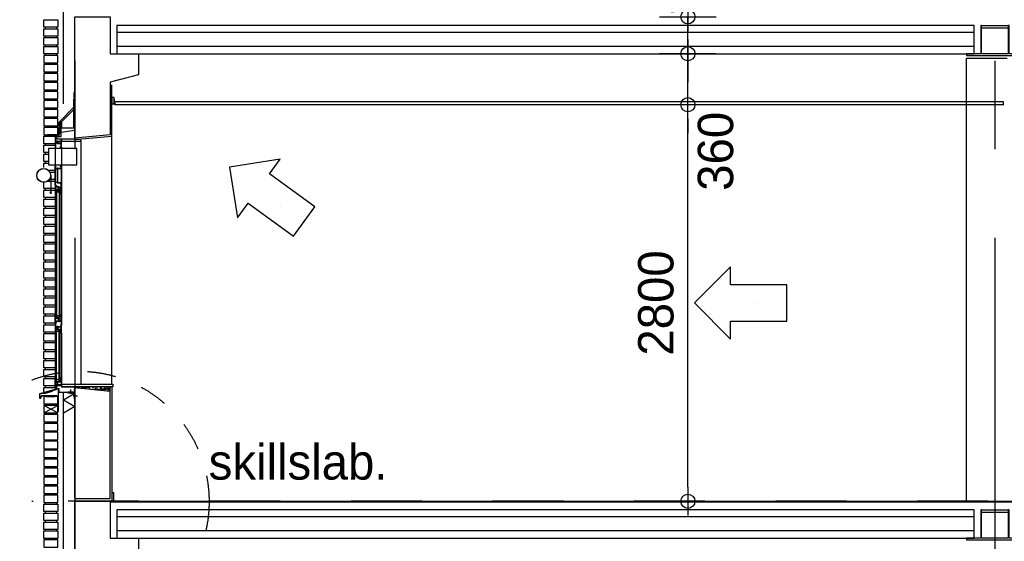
# Model space of a CAD drawing. Extents: x 0 to 140000, y 0 to 84100.
# Tile 49 of 105: x 34164 to 41121, y 21884 to 25567. Entities that reach past the tile are written whole.
import ezdxf
from ezdxf.enums import TextEntityAlignment as Align

# ---------------------------------------------------------------- set-up
doc = ezdxf.new("R2010")
doc.units = 0
doc.header["$LTSCALE"] = 100
doc.header["$MEASUREMENT"] = 0
doc.header["$PDMODE"] = 35
doc.header["$PDSIZE"] = 5
for name, pattern in [('B0201', [50, 31.25, -6.25, 6.25, -6.25]), ('B0701', [9.375, 6.25, -3.125]), ('B0702', [4.6875, 3.125, -1.5625]), ('DASHDOT', [1, 0.5, -0.25, 0, -0.25]), ('TEGELS', [4, 2, -2])]:
    doc.linetypes.add(name, pattern=pattern)
doc.layers.get('0').update_dxf_attribs({"linetype": 'CONTINUOUS'})
doc.layers.get('DEFPOINTS').update_dxf_attribs({"linetype": 'CONTINUOUS'})
for name, color, linetype in [('AA28----_ARCEER', 2, 'CONTINUOUS'), ('AA28----_KONSTRUKTIE', 1, 'CONTINUOUS'), ('AI31----_BUITENKOZIJ', 7, 'CONTINUOUS'), ('AL$0A---_WIJZIGINGEN', 2, 'CONTINUOUS'), ('AL$1A---_ALGEMEEN', 1, 'CONTINUOUS'), ('AL$1A---_ARCEER', 7, 'CONTINUOUS'), ('AL$7A---_STRAMIEN', 42, 'B0201'), ('AL$8A---_HULPLIJNEN', 1, 'CONTINUOUS'), ('AL21----_BUITENWAND', 2, 'CONTINUOUS'), ('AL21K---_ISOLATIE', 1, 'CONTINUOUS'), ('AL22G---_PREFABBETON', 3, 'CONTINUOUS'), ('AL23----_ARCEER', 3, 'CONTINUOUS'), ('AL23----_VLOEREN', 7, 'CONTINUOUS'), ('AL28----_KONSTRUKTIE', 3, 'CONTINUOUS'), ('AL28MH--_METAAL', 3, 'CONTINUOUS'), ('AL31----_BUITENKOZIJ', 7, 'CONTINUOUS'), ('AL41P---_PLEISTERWRK', 7, 'CONTINUOUS'), ('AL43----_VLOERAFW', 1, 'CONTINUOUS'), ('AL45----_PLAFONDAFW', 7, 'CONTINUOUS'), ('AM$1A---_ALGEMEEN', 1, 'CONTINUOUS'), ('AT$0A---_WIJZIGINGEN', 7, 'CONTINUOUS'), ('AT$1A---_ALGEMEEN', 7, 'CONTINUOUS'), ('AT$1A---_TEKST', 2, 'CONTINUOUS'), ('DICHTING', 3, 'B0702')]:
    doc.layers.add(name, color=color, linetype=linetype)
doc.styles.add('00_10', font='B-GBP.shx', dxfattribs={"height": 12})
doc.styles.add('03_AT', font='B-GBP')
doc.styles.add('B-01', font='b-gbp')
doc.dimstyles.new('1732', dxfattribs={"dimscale": 100, "dimtxt": 2.5, "dimasz": 1, "dimexe": 0.18, "dimexo": 0.0625, "dimgap": 1, "dimtad": 1, "dimdec": 0, "dimzin": 0, "dimtxsty": 'B-01', "dimblk1": 'B-TOD', "dimblk2": 'B-TOD', "dimsah": 1, "dimcen": 1, "dimse1": 1, "dimse2": 1, "dimclrt": 2, "dimazin": 3, "dimtfac": 1, "dimtdec": 1, "dimtmove": 0, "dimatfit": 3, "dimtolj": 1, "dimtzin": 0})

# ---------------------------------------------------------------- blocks, each defined once
blk = doc.blocks.new('281LGPH')
at = {"layer": 'AL28MH--_METAAL'}
blk.add_lwpolyline([(100, 0), (100, 4, 0.414214), (94, 10), (22, 10, -0.414214), (10, 22), (10, 94, 0.414214), (4, 100), (0, 100), (0, 0)], format="xyb", close=True, dxfattribs=at)
blk = doc.blocks.new('AD28HGHC')
at = {"color": 0, "linetype": 'BYBLOCK'}
blk.add_lwpolyline([(-14, -14), (36, -14), (36, -12.5, 0.414214), (32.5, -9), (-2, -9, -0.414214), (-9, -2), (-9, 32.5, 0.414214), (-12.5, 36), (-14, 36)], format="xyb", close=True, dxfattribs=at)
blk = doc.blocks.new('B-TOD')
for p, q in [((0, -2), (0, 2)), ((-1, 0), (1, 0))]:
    blk.add_line(p, q)
blk.add_circle((0, 0), 0.5)
blk = doc.blocks.new('*D76')
at = {"color": 0, "linetype": 'BYBLOCK'}
blk.add_line((38884.7, 22266.7), (38884.7, 24866.7), dxfattribs=at)
at = {"layer": 'DEFPOINTS', "color": 0, "linetype": 'BYBLOCK'}
for p in [(38491.4, 24966.7), (38884.7, 24966.7), (38521.8, 22166.7)]:
    blk.add_point(p, dxfattribs=at)
at = {"color": 0, "linetype": 'BYBLOCK', "xscale": 100, "yscale": 100, "zscale": 100}
for p, rotation in [((38884.7, 24966.7), 90), ((38884.7, 22166.7), 270)]:
    blk.add_blockref('B-TOD', p, dxfattribs=dict(at, rotation=rotation))
at = {"color": 2, "linetype": 'BYBLOCK', "insert": (38659.7, 23566.7), "char_height": 250, "attachment_point": 5, "rotation": 90, "style": 'B-01'}
blk.add_mtext('\\A1;2800', dxfattribs=at)
blk = doc.blocks.new('*D75')
at = {"color": 0, "linetype": 'BYBLOCK'}
for p, q in [((38884.7, 25426.7), (38884.7, 25526.7)), ((38884.7, 24966.7), (38884.7, 25326.7)), ((38884.7, 24966.7), (38884.7, 25326.7)), ((38884.7, 24866.7), (38884.7, 24766.7))]:
    blk.add_line(p, q, dxfattribs=at)
at = {"layer": 'DEFPOINTS', "color": 0, "linetype": 'BYBLOCK'}
for p in [(38518.4, 25326.7), (38884.7, 25326.7), (38521.8, 24966.7)]:
    blk.add_point(p, dxfattribs=at)
at = {"color": 0, "linetype": 'BYBLOCK', "xscale": 100, "yscale": 100, "zscale": 100}
for p, rotation in [((38884.7, 25326.7), 270), ((38884.7, 24966.7), 90)]:
    blk.add_blockref('B-TOD', p, dxfattribs=dict(at, rotation=rotation))
at = {"color": 2, "linetype": 'BYBLOCK', "insert": (39081.6, 24637.6), "char_height": 250, "attachment_point": 5, "rotation": 90, "style": 'B-01'}
blk.add_mtext('\\A1;360', dxfattribs=at)
blk = doc.blocks.new('*D74')
at = {"color": 0, "linetype": 'BYBLOCK'}
for p, q in [((38884.7, 25686.7), (38884.7, 25786.7)), ((38884.7, 25326.7), (38884.7, 25586.7)), ((38884.7, 25326.7), (38884.7, 25586.7)), ((38884.7, 25226.7), (38884.7, 25126.7))]:
    blk.add_line(p, q, dxfattribs=at)
at = {"layer": 'DEFPOINTS', "color": 0, "linetype": 'BYBLOCK'}
for p in [(38518.4, 25586.7), (38884.7, 25586.7), (38521.8, 25326.7)]:
    blk.add_point(p, dxfattribs=at)
at = {"color": 0, "linetype": 'BYBLOCK', "xscale": 100, "yscale": 100, "zscale": 100}
for p, rotation in [((38884.7, 25586.7), 270), ((38884.7, 25326.7), 90)]:
    blk.add_blockref('B-TOD', p, dxfattribs=dict(at, rotation=rotation))
at = {"color": 2, "linetype": 'BYBLOCK', "insert": (38666.7, 25881.5), "char_height": 250, "attachment_point": 5, "rotation": 90, "style": 'B-01'}
blk.add_mtext('\\A1;260', dxfattribs=at)
blk = doc.blocks.new('AS00S005')
at = {"layer": 'AL$0A---_WIJZIGINGEN'}
blk.add_lwpolyline([(0, 0), (-5.12, -5.12), (-5.12, -2.56), (-13.06, -2.56), (-13.06, 2.56), (-5.12, 2.56), (-5.12, 5.12)], close=True, dxfattribs=at)
at = {"layer": 'AT$0A---_WIJZIGINGEN', "color": 3, "style": '03_AT'}
blk.add_attdef('NUMMER', text='', height=3.5, dxfattribs=at).set_placement((-8.98, -0.06), align=Align.MIDDLE)

msp = doc.modelspace()

# ---------------------------------------------------------------- hatches: boundary and pattern name
at = {"layer": 'AA28----_KONSTRUKTIE'}
h = msp.add_hatch(dxfattribs=at)
h.set_pattern_fill('AR-SAND', color=256, scale=10, style=0)
h.set_pattern_definition([(37.5, (62074.577, -4978.375), (-0.6299336, 19.268238), [0, -15.2, 0, -17, 0, -16.25]), (7.5, (62074.577, -4978.375), (17.697767, 28.22146), [0, -8.2, 0, -13.7, 0, -5.25]), (327.5, (62062.277, -4978.375), (31.1414186, 0.0565905), [0, -5, 0, -18, 0, -23.5]), (317.5, (62062.277, -4978.375), (30.061266, 8.776756), [0, -2.5, 0, -11.8, 0, -13.5])])
h.paths.add_polyline_path([(34553.8, 22974), (34553.8, 22970), (34803.8, 22945.1), (34803.8, 22974)])
h = msp.add_hatch(dxfattribs=at)
h.set_pattern_fill('PREFAB3', color=256, scale=250, style=0)
h.set_pattern_definition([(0, (62114.58, -4868.38), (147.5, 107.5), [0, -60, 0, -80, 0, -140]), (10, (62217.08, -4753.38), (82.7218, 207.5171), [0, -155, 0, -35, 0, -132.5]), (20, (62132.08, -4778.38), (52.685, 242.6531), [0, -107.5, 0, -72.5, 0, -157.5]), (30, (62229.58, -4803.38), (5.9327, 199.7243), [0, -140, 0, -177.5, 0, -127.5]), (40, (62187.08, -4828.38), (70.0209, 212.13987), [0, -102.5, 0, -82.5, 0, -142.5]), (50, (62292.08, -4853.38), (-38.52095, 156.3366), [0, -30, 0, -197.5, 0, -117.5]), (60, (62244.58, -4878.38), (-37.55926, 269.94546), [0, -37.5, 0, -117.5, 0, -135]), (70, (62184.58, -4903.38), (-70.44244, 142.6985), [0, -70, 0, -80, 0, -182.5]), (80, (62202.08, -4928.38), (-85.4692, 177.53878), [0, -90, 0, -107.5]), (90, (62309.58, -4953.38), (-167.5, 115), [0, -137.5, 0, -77.5, 0, -182.5]), (100, (62099.58, -4928.38), (-151.4735, 67.2181), [0, -70, 0, -145, 0, -165]), (110, (62124.58, -4903.38), (-156.81115, 123.83563), [0, -120, 0, -95, 0, -132.5]), (120, (62149.58, -4878.38), (-222.98394, 76.2195), [0, -165, 0, -52.5, 0, -190]), (130, (62174.58, -4853.38), (-165.16337, -1.52075), [0, -95, 0, -35, 0, -195]), (140, (62199.58, -4828.38), (-259.7095, -33.3688), [0, -27.5, 0, -145, 0, -120]), (150, (62224.58, -4803.38), (-200.9984, -83.1394), [0, -70, 0, -82.5, 0, -160]), (160, (62249.58, -4778.38), (-247.3775, -138.7602), [0, -147.5, 0, -60, 0, -102.5]), (170, (62274.58, -4753.38), (-121.19774, -125.86643), [0, -95, 0, -55, 0, -192.5]), (45, (62074.58, -4978.38), (-110.87434, 110.87434), [])])
h.paths.add_polyline_path([(34803.8, 22896.2), (34553.8, 22896.2), (34553.8, 22888), (34553.8, 22888), (34553.8, 22166.7), (34803.8, 22166.7)])
h.paths.add_polyline_path([(34553.8, 22970), (34553.8, 22938), (34553.8, 22938), (34553.8, 22896.2), (34803.8, 22896.2), (34803.8, 22945.1)], flags=16)
h.paths.add_polyline_path([(34803.8, 22166.7), (34803.8, 22945.1), (34553.8, 22970), (34553.8, 22166.7)])

# ---------------------------------------------------------------- linework, layer by layer
at = {"color": 1, "linetype": 'CONTINUOUS'}
for q in [(34553.8, 22929), (34553.8, 22835.5)]:
    msp.add_line((34473.8, 22881.7), q, dxfattribs=at)
at = {"layer": 'AA28----_ARCEER'}
for p, q in [((34383.8, 24467.2), (34383.8, 24337.5)), ((34383.8, 24337.5), (34379, 24351.3)), ((34383.8, 24337.5), (34388.6, 24351.3))]:
    msp.add_line(p, q, dxfattribs=at)
at = {"layer": 'AI31----_BUITENKOZIJ', "color": 1}
for p, q in [((34413.8, 24665.9), (34413.8, 23035.5)), ((34458.8, 24665.9), (34458.8, 23482.6)), ((34458.8, 23355.2), (34458.8, 23035.5))]:
    msp.add_line(p, q, dxfattribs=at)
at = {"layer": 'AI31----_BUITENKOZIJ'}
for p, q in [((34307.6, 22898.9), (34313.6, 22911.9)), ((34309.5, 22897.8), (34307.6, 22898.9)), ((34315, 22909.9), (34309.5, 22897.8)), ((34313.6, 22911.9), (34427.2, 22911.9)), ((34427.2, 22909.9), (34315, 22909.9))]:
    msp.add_line(p, q, dxfattribs=at)
at = {"layer": 'AI31----_BUITENKOZIJ', "linetype": 'CONTINUOUS'}
for points in [[(34413.8, 24736.4), (34413.8, 24666.4)], [(34418.8, 24736.4), (34413.8, 24736.4)], [(34415.8, 24734.4), (34415.8, 24709.9)], [(34416.8, 24734.4), (34415.8, 24734.4)], [(34418.8, 24709.9), (34415.8, 24709.9)], [(34415.8, 24707.9), (34415.8, 24694.9)], [(34416.8, 24707.9), (34415.8, 24707.9)], [(34418.8, 24736.4), (34418.8, 24733.4), (34416.8, 24733.4), (34416.8, 24734.4)], [(34418.8, 24709.9), (34418.8, 24706.9), (34416.8, 24706.9), (34416.8, 24707.9)], [(34426.8, 24709.9), (34426.8, 24706.9), (34428.8, 24706.9), (34428.8, 24707.9)], [(34431.8, 24709.9), (34426.8, 24709.9)], [(34431.8, 24707.9), (34428.8, 24707.9)], [(34431.8, 24709.9), (34456.8, 24709.9)], [(34431.8, 24707.9), (34431.8, 24694.9)], [(34433.8, 24707.9), (34433.8, 24694.9)], [(34433.8, 24707.9), (34456.8, 24707.9)], [(34453.8, 24716.4), (34453.8, 24713.4), (34455.8, 24713.4), (34455.8, 24714.4)], [(34458.8, 24716.4), (34453.8, 24716.4)], [(34456.8, 24694.9), (34456.8, 24707.9)], [(34458.8, 24666.4), (34458.8, 24716.4)], [(34418.8, 24666.4), (34413.8, 24666.4)], [(34416.8, 24694.9), (34415.8, 24694.9)], [(34415.8, 24692.9), (34415.8, 24668.4)], [(34418.8, 24692.9), (34415.8, 24692.9)], [(34416.8, 24668.4), (34415.8, 24668.4)], [(34418.8, 24692.9), (34418.8, 24695.9), (34416.8, 24695.9), (34416.8, 24694.9)], [(34418.8, 24666.4), (34418.8, 24669.4), (34416.8, 24669.4), (34416.8, 24668.4)], [(34426.8, 24692.9), (34426.8, 24695.9), (34428.8, 24695.9), (34428.8, 24694.9)], [(34431.8, 24692.9), (34426.8, 24692.9)], [(34431.8, 24694.9), (34428.8, 24694.9)], [(34431.8, 24692.9), (34456.8, 24692.9)], [(34433.8, 24694.9), (34456.8, 24694.9)], [(34448.8, 24666.4), (34448.8, 24669.4), (34450.8, 24669.4), (34450.8, 24668.4)], [(34458.8, 24666.4), (34448.8, 24666.4)], [(34456.8, 24668.4), (34450.8, 24668.4)], [(34456.8, 24668.4), (34456.8, 24692.9)], [(34413.8, 24399.4), (34413.8, 24533.4)], [(34418.8, 24533.4), (34413.8, 24533.4)], [(34416.8, 24531.4), (34415.8, 24531.4)], [(34415.8, 24519), (34415.8, 24531.4)], [(34418.8, 24519), (34415.8, 24519)], [(34415.8, 24417.4), (34415.8, 24517)], [(34416.8, 24517), (34415.8, 24517)], [(34418.8, 24533.4), (34418.8, 24530.4), (34416.8, 24530.4), (34416.8, 24531.4)], [(34418.8, 24519), (34418.8, 24516), (34416.8, 24516), (34416.8, 24517)], [(34431.8, 24519), (34426.8, 24519)], [(34426.8, 24519), (34426.8, 24516), (34428.8, 24516), (34428.8, 24517)], [(34431.8, 24517), (34428.8, 24517)], [(34431.8, 24519), (34456.8, 24519)], [(34431.8, 24417.4), (34431.8, 24517)], [(34433.8, 24417.4), (34433.8, 24517)], [(34433.8, 24517), (34456.8, 24517)], [(34458.8, 24533.4), (34448.8, 24533.4)], [(34448.8, 24533.4), (34448.8, 24530.4), (34450.8, 24530.4), (34450.8, 24531.4)], [(34456.8, 24531.4), (34450.8, 24531.4)], [(34456.8, 24531.4), (34456.8, 24519)], [(34456.8, 24517), (34456.8, 24417.4)], [(34458.8, 24533.4), (34458.8, 24415.4)], [(34418.8, 24399.4), (34413.8, 24399.4)], [(34413.8, 24396.5), (34413.8, 24340.3)], [(34413.8, 24396.5), (34423.8, 24396.5)], [(34416.8, 24417.4), (34415.8, 24417.4)], [(34418.8, 24415.4), (34415.8, 24415.4)], [(34415.8, 24401.4), (34415.8, 24415.4)], [(34416.8, 24401.4), (34415.8, 24401.4)], [(34415.8, 24394.5), (34421.8, 24394.5)], [(34415.8, 24394.5), (34415.8, 24387.3)], [(34440.8, 24387.3), (34415.8, 24387.3)], [(34415.8, 24385.3), (34415.8, 24367.3)], [(34438.8, 24385.3), (34415.8, 24385.3)], [(34438.8, 24367.3), (34415.8, 24367.3)], [(34440.8, 24365.3), (34415.8, 24365.3)], [(34418.8, 24415.4), (34418.8, 24418.4), (34416.8, 24418.4), (34416.8, 24417.4)], [(34418.8, 24399.4), (34418.8, 24402.4), (34416.8, 24402.4), (34416.8, 24401.4)], [(34423.8, 24396.5), (34423.8, 24393.5), (34421.8, 24393.5), (34421.8, 24394.5)], [(34426.8, 24415.4), (34426.8, 24418.4), (34428.8, 24418.4), (34428.8, 24417.4)], [(34431.8, 24415.4), (34426.8, 24415.4)], [(34431.8, 24417.4), (34428.8, 24417.4)], [(34431.8, 24415.4), (34450, 24415.4)], [(34433.8, 24417.4), (34456.8, 24417.4)], [(34438.8, 24367.3), (34438.8, 24385.3)], [(34440.8, 24387.3), (34445.8, 24387.3)], [(34440.8, 24367.3), (34440.8, 24385.3)], [(34440.8, 24385.3), (34443.8, 24385.3)], [(34440.8, 24367.3), (34443.8, 24367.3)], [(34440.8, 24365.3), (34445.8, 24365.3)], [(34445.8, 24387.3), (34445.8, 24384.3), (34443.8, 24384.3), (34443.8, 24385.3)], [(34445.8, 24365.3), (34445.8, 24368.3), (34443.8, 24368.3), (34443.8, 24367.3)], [(34450, 24409.3), (34452, 24409.3)], [(34452, 24415.4), (34452, 24409.3)], [(34452, 24415.4), (34458.8, 24415.4)], [(34453.8, 24412.3), (34458.8, 24412.3)], [(34453.8, 24412.3), (34453.8, 24409.3), (34455.8, 24409.3), (34455.8, 24410.3)], [(34453.8, 24387.3), (34456.8, 24387.3)], [(34453.8, 24387.3), (34453.8, 24384.3), (34455.8, 24384.3), (34455.8, 24385.3)], [(34453.8, 24365.3), (34453.8, 24368.3), (34455.8, 24368.3), (34455.8, 24367.3)], [(34453.8, 24365.3), (34456.8, 24365.3)], [(34455.8, 24410.3), (34456.8, 24410.3)], [(34455.8, 24385.3), (34456.8, 24385.3)], [(34455.8, 24367.3), (34456.8, 24367.3)], [(34456.8, 24387.3), (34456.8, 24410.3)], [(34456.8, 24367.3), (34456.8, 24385.3)], [(34456.8, 24342.3), (34456.8, 24365.3)], [(34458.8, 24340.3), (34458.8, 24412.3)], [(34413.8, 24340.3), (34418.8, 24340.3)], [(34418.8, 24340.3), (34418.8, 24343.3), (34416.8, 24343.3), (34416.8, 24342.3)], [(34453.8, 24340.3), (34453.8, 24343.3), (34455.8, 24343.3), (34455.8, 24342.3)], [(34453.8, 24340.3), (34458.8, 24340.3)], [(34455.8, 24342.3), (34456.8, 24342.3)], [(34413.8, 23482.6), (34418.8, 23482.6)], [(34413.8, 23426.4), (34413.8, 23482.6)], [(34440.8, 23457.6), (34415.8, 23457.6)], [(34438.8, 23455.6), (34415.8, 23455.6)], [(34415.8, 23437.6), (34415.8, 23455.6)], [(34418.8, 23482.6), (34418.8, 23479.6), (34416.8, 23479.6), (34416.8, 23480.6)], [(34438.8, 23455.6), (34438.8, 23437.6)], [(34440.8, 23457.6), (34445.8, 23457.6)], [(34440.8, 23455.6), (34443.8, 23455.6)], [(34440.8, 23455.6), (34440.8, 23437.6)], [(34445.8, 23457.6), (34445.8, 23454.6), (34443.8, 23454.6), (34443.8, 23455.6)], [(34453.8, 23482.6), (34458.8, 23482.6)], [(34453.8, 23482.6), (34453.8, 23479.6), (34455.8, 23479.6), (34455.8, 23480.6)], [(34453.8, 23457.6), (34456.8, 23457.6)], [(34453.8, 23457.6), (34453.8, 23454.6), (34455.8, 23454.6), (34455.8, 23455.6)], [(34455.8, 23480.6), (34456.8, 23480.6)], [(34455.8, 23455.6), (34456.8, 23455.6)], [(34456.8, 23480.6), (34456.8, 23457.6)], [(34456.8, 23455.6), (34456.8, 23437.6)], [(34458.8, 23482.6), (34458.8, 23410.6)], [(34413.8, 23426.4), (34423.8, 23426.4)], [(34413.8, 23425.2), (34413.8, 23355.2)], [(34418.8, 23425.2), (34413.8, 23425.2)], [(34438.8, 23437.6), (34415.8, 23437.6)], [(34440.8, 23435.6), (34415.8, 23435.6)], [(34415.8, 23428.4), (34415.8, 23435.6)], [(34415.8, 23428.4), (34421.8, 23428.4)], [(34416.8, 23423.2), (34415.8, 23423.2)], [(34415.8, 23423.2), (34415.8, 23401.2)], [(34418.8, 23401.2), (34415.8, 23401.2)], [(34415.8, 23399.2), (34415.8, 23382.2)], [(34416.8, 23399.2), (34415.8, 23399.2)], [(34416.8, 23382.2), (34415.8, 23382.2)], [(34418.8, 23380.2), (34415.8, 23380.2)], [(34415.8, 23380.2), (34415.8, 23357.2)], [(34418.8, 23425.2), (34418.8, 23422.2), (34416.8, 23422.2), (34416.8, 23423.2)], [(34418.8, 23401.2), (34418.8, 23398.2), (34416.8, 23398.2), (34416.8, 23399.2)], [(34418.8, 23380.2), (34418.8, 23383.2), (34416.8, 23383.2), (34416.8, 23382.2)], [(34423.8, 23426.4), (34423.8, 23429.4), (34421.8, 23429.4), (34421.8, 23428.4)], [(34431.8, 23401.2), (34426.8, 23401.2)], [(34426.8, 23401.2), (34426.8, 23398.2), (34428.8, 23398.2), (34428.8, 23399.2)], [(34426.8, 23380.2), (34426.8, 23383.2), (34428.8, 23383.2), (34428.8, 23382.2)], [(34431.8, 23380.2), (34426.8, 23380.2)], [(34431.8, 23399.2), (34428.8, 23399.2)], [(34431.8, 23382.2), (34428.8, 23382.2)], [(34431.8, 23401.2), (34456.8, 23401.2)], [(34431.8, 23399.2), (34431.8, 23382.2)], [(34431.8, 23380.2), (34456.8, 23380.2)], [(34433.8, 23399.2), (34433.8, 23382.2)], [(34433.8, 23399.2), (34456.8, 23399.2)], [(34433.8, 23382.2), (34456.8, 23382.2)], [(34440.8, 23437.6), (34443.8, 23437.6)], [(34440.8, 23435.6), (34445.8, 23435.6)], [(34445.8, 23435.6), (34445.8, 23438.6), (34443.8, 23438.6), (34443.8, 23437.6)], [(34453.8, 23435.6), (34453.8, 23438.6), (34455.8, 23438.6), (34455.8, 23437.6)], [(34453.8, 23435.6), (34456.8, 23435.6)], [(34453.8, 23410.6), (34453.8, 23413.6), (34455.8, 23413.6), (34455.8, 23412.6)], [(34453.8, 23410.6), (34458.8, 23410.6)], [(34458.8, 23406.2), (34453.8, 23406.2)], [(34453.8, 23406.2), (34453.8, 23403.2), (34455.8, 23403.2), (34455.8, 23404.2)], [(34455.8, 23437.6), (34456.8, 23437.6)], [(34455.8, 23412.6), (34456.8, 23412.6)], [(34456.8, 23435.6), (34456.8, 23412.6)], [(34456.8, 23382.2), (34456.8, 23399.2)], [(34456.8, 23357.2), (34456.8, 23380.2)], [(34458.8, 23355.2), (34458.8, 23406.2)], [(34418.8, 23355.2), (34413.8, 23355.2)], [(34416.8, 23357.2), (34415.8, 23357.2)], [(34418.8, 23355.2), (34418.8, 23358.2), (34416.8, 23358.2), (34416.8, 23357.2)], [(34448.8, 23355.2), (34448.8, 23358.2), (34450.8, 23358.2), (34450.8, 23357.2)], [(34458.8, 23355.2), (34448.8, 23355.2)], [(34456.8, 23357.2), (34450.8, 23357.2)], [(34418.8, 23035.5), (34413.8, 23035.5)], [(34413.8, 22965.5), (34413.8, 23035.5)], [(34415.8, 23011.5), (34415.8, 23033.5)], [(34416.8, 23033.5), (34415.8, 23033.5)], [(34418.8, 23035.5), (34418.8, 23032.5), (34416.8, 23032.5), (34416.8, 23033.5)], [(34458.8, 23035.5), (34448.8, 23035.5)], [(34448.8, 23035.5), (34448.8, 23032.5), (34450.8, 23032.5), (34450.8, 23033.5)], [(34456.8, 23033.5), (34450.8, 23033.5)], [(34456.8, 23033.5), (34456.8, 23011.5)], [(34458.8, 23035.5), (34458.8, 22984.5)], [(34418.8, 22965.5), (34413.8, 22965.5)], [(34418.8, 23011.5), (34415.8, 23011.5)], [(34416.8, 23009.5), (34415.8, 23009.5)], [(34415.8, 22991.5), (34415.8, 23009.5)], [(34416.8, 22991.5), (34415.8, 22991.5)], [(34415.8, 22967.5), (34415.8, 22989.5)], [(34418.8, 22989.5), (34415.8, 22989.5)], [(34416.8, 22967.5), (34415.8, 22967.5)], [(34418.8, 23011.5), (34418.8, 23008.5), (34416.8, 23008.5), (34416.8, 23009.5)], [(34418.8, 22989.5), (34418.8, 22992.5), (34416.8, 22992.5), (34416.8, 22991.5)], [(34418.8, 22965.5), (34418.8, 22968.5), (34416.8, 22968.5), (34416.8, 22967.5)], [(34426.8, 23011.5), (34426.8, 23008.5), (34428.8, 23008.5), (34428.8, 23009.5)], [(34431.8, 23011.5), (34426.8, 23011.5)], [(34426.8, 22989.5), (34426.8, 22992.5), (34428.8, 22992.5), (34428.8, 22991.5)], [(34431.8, 22989.5), (34426.8, 22989.5)], [(34431.8, 23009.5), (34428.8, 23009.5)], [(34431.8, 22991.5), (34428.8, 22991.5)], [(34431.8, 23011.5), (34456.8, 23011.5)], [(34431.8, 22991.5), (34431.8, 23009.5)], [(34431.8, 22989.5), (34456.8, 22989.5)], [(34433.8, 23009.5), (34456.8, 23009.5)], [(34433.8, 22991.5), (34433.8, 23009.5)], [(34433.8, 22991.5), (34456.8, 22991.5)], [(34453.8, 22984.5), (34453.8, 22987.5), (34455.8, 22987.5), (34455.8, 22986.5)], [(34458.8, 22984.5), (34453.8, 22984.5)], [(34456.8, 23009.5), (34456.8, 22991.5)]]:
    msp.add_lwpolyline(points, dxfattribs=at)
for points in [[(34415.8, 24704.9), (34431.8, 24704.9), (34431.8, 24706.9), (34415.8, 24706.9)], [(34415.8, 24697.9), (34431.8, 24697.9), (34431.8, 24695.9), (34415.8, 24695.9)], [(34415.8, 24514), (34431.8, 24514), (34431.8, 24516), (34415.8, 24516)], [(34415.8, 24420.4), (34431.8, 24420.4), (34431.8, 24418.4), (34415.8, 24418.4)], [(34456.8, 24382.3), (34440.8, 24382.3), (34440.8, 24384.3), (34456.8, 24384.3)], [(34456.8, 24370.3), (34440.8, 24370.3), (34440.8, 24368.3), (34456.8, 24368.3)], [(34456.8, 23452.6), (34440.8, 23452.6), (34440.8, 23454.6), (34456.8, 23454.6)], [(34415.8, 23396.2), (34431.8, 23396.2), (34431.8, 23398.2), (34415.8, 23398.2)], [(34415.8, 23385.2), (34431.8, 23385.2), (34431.8, 23383.2), (34415.8, 23383.2)], [(34456.8, 23440.6), (34440.8, 23440.6), (34440.8, 23438.6), (34456.8, 23438.6)], [(34313.8, 22901.3), (34311.8, 22901.3), (34311.8, 22896.3), (34305.8, 22896.3), (34305.8, 22924.6), (34423.8, 22955.5), (34423.8, 22982.5), (34421.8, 22982.5), (34421.8, 22957), (34303.8, 22926.2), (34303.8, 22894.3), (34313.8, 22894.3)], [(34415.8, 23006.5), (34431.8, 23006.5), (34431.8, 23008.5), (34415.8, 23008.5)], [(34415.8, 22994.5), (34431.8, 22994.5), (34431.8, 22992.5), (34415.8, 22992.5)]]:
    msp.add_lwpolyline(points, close=True, dxfattribs=at)
at = {"layer": 'AL$1A---_ALGEMEEN', "color": 4, "linetype": 'TEGELS'}
msp.add_circle((34581.3, 22163.9), 920.5, dxfattribs=at)
at = {"layer": 'AL$1A---_ARCEER', "color": 1}
for p, q in [((34463.8, 24839.7), (34455.8, 24839.7)), ((34463.8, 24832.7), (34455.8, 24832.7)), ((34463.8, 24825.7), (34455.8, 24825.7)), ((34463.8, 24818.7), (34455.8, 24818.7)), ((34463.8, 24811.7), (34455.8, 24811.7)), ((34463.8, 24804.7), (34455.8, 24804.7))]:
    msp.add_line(p, q, dxfattribs=at)
at = {"layer": 'AL$7A---_STRAMIEN'}
for p, q in [((34553.8, 39027.2), (34553.8, 4132.5)), ((41053.8, 39027.2), (41053.8, 4132.5))]:
    msp.add_line(p, q, dxfattribs=at)
at = {"layer": 'AL$7A---_STRAMIEN', "color": 1, "linetype": 'DASHDOT', "ltscale": 10}
msp.add_line((57007.2, 22166.7), (32778.5, 22166.7), dxfattribs=at)
at = {"layer": 'AL$8A---_HULPLIJNEN'}
for p, q in [((40853.8, 25294.7), (41139.8, 25294.7)), ((34813.8, 24712.9), (34813.8, 25107.8)), ((34813.8, 22974), (34813.8, 22166.7)), ((34347.8, 22906.5), (34412.3, 22909.9)), ((34412.3, 22906.5), (34347.8, 22909.9))]:
    msp.add_line(p, q, dxfattribs=at)
for points in [[(34335.8, 22926.9), (34396.3, 22943.1), (34395, 22947.8), (34334.5, 22931.5)], [(34347.8, 22906.5), (34412.3, 22906.5), (34412.3, 22909.9), (34347.8, 22909.9)]]:
    msp.add_lwpolyline(points, close=True, dxfattribs=at)
at = {"layer": 'AL21----_BUITENWAND', "color": 1}
for p, q in [((34343.8, 25514.7), (34343.8, 25503.4)), ((34423.8, 25514.7), (34423.8, 25503.4)), ((34343.8, 25451.4), (34343.8, 25440)), ((34423.8, 25451.4), (34423.8, 25440)), ((34343.8, 25388), (34343.8, 25376.7)), ((34343.8, 25324.7), (34343.8, 25313.4)), ((34423.8, 25388), (34423.8, 25376.7)), ((34423.8, 25324.7), (34423.8, 25313.4)), ((34343.8, 25261.4), (34343.8, 25250)), ((34423.8, 25261.4), (34423.8, 25250)), ((34343.8, 25198), (34343.8, 25186.7)), ((34423.8, 25198), (34423.8, 25186.7)), ((34343.8, 25134.7), (34343.8, 25123.4)), ((34423.8, 25134.7), (34423.8, 25123.4)), ((34343.8, 25071.4), (34343.8, 25060)), ((34423.8, 25071.4), (34423.8, 25060)), ((34343.8, 25008), (34343.8, 24996.7)), ((34423.8, 25008), (34423.8, 24996.7)), ((34343.8, 24944.7), (34343.8, 24933.4)), ((34423.8, 24944.7), (34423.8, 24933.4)), ((34343.8, 24881.4), (34343.8, 24870)), ((34423.8, 24881.4), (34423.8, 24870)), ((34343.8, 24818), (34343.8, 24806.7)), ((34423.8, 24818), (34423.8, 24806.7)), ((34433.8, 22791.4), (34333.8, 22843.4)), ((34333.8, 22791.4), (34433.8, 22843.4)), ((34343.8, 22854.7), (34343.8, 22843.4)), ((34423.8, 22854.7), (34423.8, 22843.4)), ((34343.8, 22791.4), (34343.8, 22780)), ((34423.8, 22791.4), (34423.8, 22780)), ((34343.8, 22728), (34343.8, 22716.7)), ((34423.8, 22728), (34423.8, 22716.7)), ((34343.8, 22664.7), (34343.8, 22653.4)), ((34423.8, 22664.7), (34423.8, 22653.4)), ((34343.8, 22601.4), (34343.8, 22590)), ((34423.8, 22601.4), (34423.8, 22590)), ((34343.8, 22538), (34343.8, 22526.7)), ((34343.8, 22474.7), (34343.8, 22463.4)), ((34423.8, 22538), (34423.8, 22526.7)), ((34423.8, 22474.7), (34423.8, 22463.4)), ((34343.8, 22411.4), (34343.8, 22400)), ((34423.8, 22411.4), (34423.8, 22400)), ((34343.8, 22348), (34343.8, 22336.7)), ((34423.8, 22348), (34423.8, 22336.7)), ((34343.8, 22284.7), (34343.8, 22273.4)), ((34343.8, 22284.7), (34343.8, 22273.4)), ((34423.8, 22284.7), (34423.8, 22273.4)), ((34423.8, 22284.7), (34423.8, 22273.4)), ((34343.8, 22221.4), (34343.8, 22210)), ((34423.8, 22221.4), (34423.8, 22210)), ((34343.8, 22158), (34343.8, 22146.7)), ((34423.8, 22158), (34423.8, 22146.7)), ((34343.8, 22094.7), (34343.8, 22083.4)), ((34423.8, 22094.7), (34423.8, 22083.4)), ((34343.8, 22031.4), (34343.8, 22020)), ((34423.8, 22031.4), (34423.8, 22020)), ((34343.8, 21968), (34343.8, 21956.7)), ((34423.8, 21968), (34423.8, 21956.7)), ((34343.8, 21904.7), (34343.8, 21893.4)), ((34423.8, 21904.7), (34423.8, 21893.4))]:
    msp.add_line(p, q, dxfattribs=at)
at = {"layer": 'AL21----_BUITENWAND', "color": 42}
for p, q in [((34343.8, 24754.7), (34343.8, 24743.4)), ((34343.8, 24691.4), (34343.8, 24680)), ((34343.8, 24628), (34343.8, 24616.7)), ((34343.8, 24564.7), (34343.8, 24553.4)), ((34343.8, 24374.7), (34343.8, 24363.4)), ((34343.8, 24311.4), (34343.8, 24300)), ((34343.8, 24248), (34343.8, 24236.7)), ((34343.8, 24184.7), (34343.8, 24173.4)), ((34343.8, 24121.4), (34343.8, 24110)), ((34343.8, 24058), (34343.8, 24046.7)), ((34343.8, 23994.7), (34343.8, 23983.4)), ((34343.8, 23931.4), (34343.8, 23920)), ((34343.8, 23868), (34343.8, 23856.7)), ((34343.8, 23804.7), (34343.8, 23793.4)), ((34343.8, 23741.4), (34343.8, 23730)), ((34343.8, 23678), (34343.8, 23666.7)), ((34343.8, 23614.7), (34343.8, 23603.4)), ((34343.8, 23551.4), (34343.8, 23540)), ((34343.8, 23488), (34343.8, 23476.7)), ((34343.8, 23424.7), (34343.8, 23413.4)), ((34343.8, 23361.4), (34343.8, 23350)), ((34343.8, 23298), (34343.8, 23286.7)), ((34343.8, 23234.7), (34343.8, 23223.4)), ((34343.8, 23171.4), (34343.8, 23160)), ((34343.8, 23108), (34343.8, 23096.7)), ((34343.8, 23044.7), (34343.8, 23033.4)), ((34343.8, 22981.4), (34343.8, 22970))]:
    msp.add_line(p, q, dxfattribs=at)
at = {"layer": 'AL21----_BUITENWAND'}
for points in [[(34333.8, 25566.7), (34433.8, 25566.7), (34433.8, 25514.7), (34333.8, 25514.7)], [(34333.8, 25503.4), (34433.8, 25503.4), (34433.8, 25451.4), (34333.8, 25451.4)], [(34333.8, 25440), (34433.8, 25440), (34433.8, 25388), (34333.8, 25388)], [(34333.8, 25376.7), (34433.8, 25376.7), (34433.8, 25324.7), (34333.8, 25324.7)], [(34333.8, 25261.4), (34433.8, 25261.4), (34433.8, 25313.4), (34333.8, 25313.4)], [(34333.8, 25198), (34433.8, 25198), (34433.8, 25250), (34333.8, 25250)], [(34333.8, 25134.7), (34433.8, 25134.7), (34433.8, 25186.7), (34333.8, 25186.7)], [(34333.8, 25071.4), (34433.8, 25071.4), (34433.8, 25123.4), (34333.8, 25123.4)], [(34333.8, 25008), (34433.8, 25008), (34433.8, 25060), (34333.8, 25060)], [(34333.8, 24944.7), (34433.8, 24944.7), (34433.8, 24996.7), (34333.8, 24996.7)], [(34333.8, 24881.4), (34433.8, 24881.4), (34433.8, 24933.4), (34333.8, 24933.4)], [(34333.8, 24818), (34433.8, 24818), (34433.8, 24870), (34333.8, 24870)], [(34333.8, 24754.7), (34433.8, 24754.7), (34433.8, 24806.7), (34333.8, 24806.7)], [(34333.8, 22854.7), (34433.8, 22854.7), (34433.8, 22906.7), (34333.8, 22906.7)], [(34333.8, 22791.4), (34433.8, 22791.4), (34433.8, 22843.4), (34333.8, 22843.4)], [(34333.8, 22728), (34433.8, 22728), (34433.8, 22780), (34333.8, 22780)], [(34333.8, 22664.7), (34433.8, 22664.7), (34433.8, 22716.7), (34333.8, 22716.7)], [(34333.8, 22601.4), (34433.8, 22601.4), (34433.8, 22653.4), (34333.8, 22653.4)], [(34333.8, 22538), (34433.8, 22538), (34433.8, 22590), (34333.8, 22590)], [(34333.8, 22474.7), (34433.8, 22474.7), (34433.8, 22526.7), (34333.8, 22526.7)], [(34333.8, 22411.4), (34433.8, 22411.4), (34433.8, 22463.4), (34333.8, 22463.4)], [(34333.8, 22348), (34433.8, 22348), (34433.8, 22400), (34333.8, 22400)], [(34333.8, 22284.7), (34433.8, 22284.7), (34433.8, 22336.7), (34333.8, 22336.7)], [(34333.8, 22221.4), (34433.8, 22221.4), (34433.8, 22273.4), (34333.8, 22273.4)], [(34333.8, 22158), (34433.8, 22158), (34433.8, 22210), (34333.8, 22210)], [(34813.8, 22166.7), (34828.8, 22166.7), (34828.8, 22226.7), (34813.8, 22226.7)], [(34333.8, 22146.7), (34433.8, 22146.7), (34433.8, 22094.7), (34333.8, 22094.7)], [(34333.8, 22083.4), (34433.8, 22083.4), (34433.8, 22031.4), (34333.8, 22031.4)], [(34333.8, 22020), (34433.8, 22020), (34433.8, 21968), (34333.8, 21968)], [(34333.8, 21956.7), (34433.8, 21956.7), (34433.8, 21904.7), (34333.8, 21904.7)], [(34333.8, 21841.4), (34433.8, 21841.4), (34433.8, 21893.4), (34333.8, 21893.4)]]:
    msp.add_lwpolyline(points, close=True, dxfattribs=at)
at = {"layer": 'AL21----_BUITENWAND', "color": 42}
for points in [[(34413.8, 24691.4), (34333.8, 24691.4), (34333.8, 24743.4), (34413.8, 24743.4)], [(34366.3, 24628), (34333.8, 24628), (34333.8, 24680), (34413.8, 24680)], [(34366.3, 24564.7), (34333.8, 24564.7), (34333.8, 24616.7), (34366.3, 24616.7)], [(34333.8, 24524.2), (34333.8, 24553.4), (34366.3, 24553.4)], [(34413.8, 24501.4), (34374.5, 24501.4)], [(34383.5, 24490), (34413.8, 24490)], [(34363.1, 24426.7), (34413.8, 24426.7)], [(34413.8, 24438), (34374.4, 24438)], [(34413.8, 24374.7), (34333.8, 24374.7), (34333.8, 24417.2)], [(34413.8, 24311.4), (34333.8, 24311.4), (34333.8, 24363.4), (34413.8, 24363.4)], [(34413.8, 24248), (34333.8, 24248), (34333.8, 24300), (34413.8, 24300)], [(34413.8, 24184.7), (34333.8, 24184.7), (34333.8, 24236.7), (34413.8, 24236.7)], [(34413.8, 24121.4), (34333.8, 24121.4), (34333.8, 24173.4), (34413.8, 24173.4)], [(34413.8, 24058), (34333.8, 24058), (34333.8, 24110), (34413.8, 24110)], [(34413.8, 23994.7), (34333.8, 23994.7), (34333.8, 24046.7), (34413.8, 24046.7)], [(34413.8, 23931.4), (34333.8, 23931.4), (34333.8, 23983.4), (34413.8, 23983.4)], [(34413.8, 23868), (34333.8, 23868), (34333.8, 23920), (34413.8, 23920)], [(34413.8, 23804.7), (34333.8, 23804.7), (34333.8, 23856.7), (34413.8, 23856.7)], [(34413.8, 23741.4), (34333.8, 23741.4), (34333.8, 23793.4), (34413.8, 23793.4)], [(34413.8, 23678), (34333.8, 23678), (34333.8, 23730), (34413.8, 23730)], [(34413.8, 23614.7), (34333.8, 23614.7), (34333.8, 23666.7), (34413.8, 23666.7)], [(34413.8, 23551.4), (34333.8, 23551.4), (34333.8, 23603.4), (34413.8, 23603.4)], [(34413.8, 23488), (34333.8, 23488), (34333.8, 23540), (34413.8, 23540)], [(34413.8, 23424.7), (34333.8, 23424.7), (34333.8, 23476.7), (34413.8, 23476.7)], [(34413.8, 23361.4), (34333.8, 23361.4), (34333.8, 23413.4), (34413.8, 23413.4)], [(34413.8, 23298), (34333.8, 23298), (34333.8, 23350), (34413.8, 23350)], [(34413.8, 23234.7), (34333.8, 23234.7), (34333.8, 23286.7), (34413.8, 23286.7)], [(34413.8, 23171.4), (34333.8, 23171.4), (34333.8, 23223.4), (34413.8, 23223.4)], [(34413.8, 23108), (34333.8, 23108), (34333.8, 23160), (34413.8, 23160)], [(34413.8, 23044.7), (34333.8, 23044.7), (34333.8, 23096.7), (34413.8, 23096.7)], [(34413.8, 22981.4), (34333.8, 22981.4), (34333.8, 23033.4), (34413.8, 23033.4)], [(34333.8, 22931.1), (34333.8, 22970), (34413.8, 22970)]]:
    msp.add_lwpolyline(points, dxfattribs=at)
at = {"layer": 'AL21K---_ISOLATIE', "color": 1}
for p, q in [((34473.8, 24973.7), (34473.8, 26358)), ((34473.8, 21553.7), (34473.8, 22938))]:
    msp.add_line(p, q, dxfattribs=at)
at = {"layer": 'AL21K---_ISOLATIE'}
for p, q in [((34419.8, 23463.2), (34419.8, 24360.8)), ((34442.1, 24348.3), (34424.8, 24348.3)), ((34446.8, 23463.2), (34419.8, 23463.2)), ((34442.1, 23475.8), (34424.8, 23475.8)), ((34419.8, 23025.5), (34419.8, 23377.7)), ((34446.8, 23377.7), (34419.8, 23377.7)), ((34442.1, 23365.2), (34424.8, 23365.2)), ((34442.1, 23025.5), (34424.8, 23025.5)), ((34553.8, 22835.5), (34473.8, 22789.3))]:
    msp.add_line(p, q, dxfattribs=at)
at = {"layer": 'AL21K---_ISOLATIE', "color": 1, "linetype": 'CONTINUOUS'}
for p, q in [((34446.8, 24360.8), (34446.8, 23463.2)), ((34446.8, 23377.7), (34446.8, 23014))]:
    msp.add_line(p, q, dxfattribs=at)
at = {"layer": 'AL22G---_PREFABBETON', "color": 1}
msp.add_line((40853.8, 22166.7), (40853.8, 25294.7), dxfattribs=at)
at = {"layer": 'AL23----_ARCEER', "color": 1}
for p, q in [((40908.2, 25476.7), (34850.2, 25476.7)), ((40908.2, 25376.7), (34850.2, 25376.7)), ((40908.2, 22056.7), (34850.2, 22056.7)), ((40908.2, 21956.7), (34850.2, 21956.7))]:
    msp.add_line(p, q, dxfattribs=at)
at = {"layer": 'AL23----_VLOEREN'}
for p, q in [((34850.2, 25526.7), (34850.2, 25326.7)), ((40908.2, 25526.7), (34850.2, 25526.7)), ((40908.2, 25326.7), (40908.2, 25526.7)), ((34850.2, 25326.7), (40908.2, 25326.7)), ((34803.8, 22161.7), (50153.8, 22161.7)), ((34850.2, 22106.7), (34850.2, 21906.7)), ((40908.2, 22106.7), (34850.2, 22106.7)), ((40908.2, 21906.7), (40908.2, 22106.7)), ((34850.2, 21906.7), (40908.2, 21906.7))]:
    msp.add_line(p, q, dxfattribs=at)
at = {"layer": 'AL28----_KONSTRUKTIE'}
for p, q in [((34543.8, 25006.4), (34543.8, 24800.8)), ((34543.8, 25006.4), (34553.8, 25006.4)), ((34455.8, 24843.4), (34543.8, 24931.4)), ((34553.8, 24800.8), (34455.8, 24800.8))]:
    msp.add_line(p, q, dxfattribs=at)
at = {"layer": 'AL28----_KONSTRUKTIE', "color": 1}
for p, q in [((34813.8, 22994), (34813.8, 24712.9)), ((34803.8, 22945.1), (34803.8, 22974))]:
    msp.add_line(p, q, dxfattribs=at)
at = {"layer": 'AL28----_KONSTRUKTIE'}
for points in [[(35003.8, 25176.7), (34803.8, 25126.7), (34803.8, 24754.4), (34553.8, 24730.4), (34553.8, 24764), (34553.8, 24764), (34553.8, 25586.7), (34553.8, 25586.7), (34553.8, 25586.7), (34803.8, 25586.7), (34803.8, 25326.7), (35003.8, 25326.7)], [(35003.8, 21756.7), (34803.8, 21706.7), (34803.8, 21334.4), (34553.8, 21310.4), (34553.8, 21344), (34553.8, 21344), (34553.8, 22166.7), (34553.8, 22166.7), (34553.8, 22166.7), (34803.8, 22166.7), (34803.8, 21906.7), (35003.8, 21906.7)]]:
    msp.add_lwpolyline(points, close=True, dxfattribs=at)
for points in [[(34553.8, 22970), (34553.8, 22186.5), (34803.8, 22186.5), (34803.8, 22945.1)], [(34553.8, 22191.5), (34553.8, 22970), (34803.8, 22945.1)]]:
    msp.add_lwpolyline(points, dxfattribs=at)
at = {"layer": 'AL28MH--_METAAL'}
for points in [[(40854, 25314.7), (41253.8, 25314.7), (41253.8, 25326.7), (41153.9, 25326.7), (41153.9, 25526.7), (41148.9, 25526.7), (41148.9, 25326.7), (40958.9, 25326.7), (40958.9, 25526.7), (41148.9, 25526.7), (41148.9, 25506.7), (40958.9, 25506.7), (40958.9, 25526.7), (40953.9, 25526.7), (40953.9, 25326.7), (40854, 25326.7)], [(40854, 21894.7), (41253.8, 21894.7), (41253.8, 21906.7), (41153.9, 21906.7), (41153.9, 22106.7), (41148.9, 22106.7), (41148.9, 21906.7), (40958.9, 21906.7), (40958.9, 22106.7), (41148.9, 22106.7), (41148.9, 22086.7), (40958.9, 22086.7), (40958.9, 22106.7), (40953.9, 22106.7), (40953.9, 21906.7), (40854, 21906.7)]]:
    msp.add_lwpolyline(points, close=True, dxfattribs=at)
at = {"layer": 'AL31----_BUITENKOZIJ', "linetype": 'CONTINUOUS'}
for p, q in [((34553.8, 24783.9), (34455.8, 24770)), ((34455.8, 24714.4), (34456.8, 24714.4)), ((34456.8, 24709.9), (34456.8, 24714.4)), ((34458.8, 24722.9), (34458.8, 24708.6)), ((34458.8, 24708.1), (34592, 24708.1)), ((34592, 24708.1), (34595, 24711.1)), ((34415.8, 24365.3), (34415.8, 24342.3)), ((34450, 24415.4), (34450, 24409.3)), ((34416.8, 24342.3), (34415.8, 24342.3)), ((34416.8, 23480.6), (34415.8, 23480.6)), ((34415.8, 23457.6), (34415.8, 23480.6)), ((34455.8, 23404.2), (34456.8, 23404.2)), ((34456.8, 23401.2), (34456.8, 23404.2)), ((34458.8, 22982.4), (34424.4, 22982.4)), ((34424.4, 22982.4), (34424.4, 22963)), ((34455.8, 22986.5), (34456.8, 22986.5)), ((34456.8, 22989.5), (34456.8, 22986.5)), ((34458.8, 22982.4), (34458.8, 22973)), ((34551.4, 22973), (34551.4, 22938)), ((34440.2, 22938), (34467.4, 22938))]:
    msp.add_line(p, q, dxfattribs=at)
at = {"layer": 'AL31----_BUITENKOZIJ'}
for p, q in [((34554.8, 24722.9), (34595, 24722.9)), ((34595, 24711.1), (34595, 24722.9)), ((34551.4, 22973), (34458.8, 22973)), ((34427.2, 22909.9), (34427.2, 22911.9)), ((34519.5, 22930.6), (34530.7, 22930.6)), ((34524.5, 22927), (34524.5, 22956)), ((34541.8, 22910), (34570.9, 22910)), ((34546.3, 22915), (34546.3, 22903.8))]:
    msp.add_line(p, q, dxfattribs=at)
at = {"layer": 'AL31----_BUITENKOZIJ', "color": 1, "linetype": 'CONTINUOUS'}
for p, q in [((34595, 24711.1), (34595, 22994.6)), ((34419.8, 24360.8), (34446.8, 24360.8)), ((34419.8, 23014), (34446.8, 23014))]:
    msp.add_line(p, q, dxfattribs=at)
at = {"layer": 'AL31----_BUITENKOZIJ', "color": 1}
for p, q in [((34424.8, 24360.8), (34424.8, 23463.2)), ((34442.1, 24360.8), (34442.1, 23463.2)), ((34419.8, 23014), (34419.8, 23377.7)), ((34424.8, 23014), (34424.8, 23377.7)), ((34442.1, 23014), (34442.1, 23377.7))]:
    msp.add_line(p, q, dxfattribs=at)
at = {"layer": 'AL31----_BUITENKOZIJ', "linetype": 'CONTINUOUS'}
for points in [[(34553.8, 24783.9), (34553.8, 24722.9), (34425.8, 24722.9), (34425.8, 24742.4), (34455.8, 24742.4)], [(34455.8, 24742.4), (34455.8, 24770)], [(34424.4, 22963), (34440.2, 22963), (34440.2, 22938)], [(34467.4, 22938), (34551.4, 22938)]]:
    msp.add_lwpolyline(points, dxfattribs=at)
msp.add_lwpolyline([(34566.3, 24656.9), (34366.3, 24656.9), (34366.3, 24542.9), (34566.3, 24542.9)], close=True, dxfattribs=at)
at = {"layer": 'AL31----_BUITENKOZIJ'}
msp.add_lwpolyline([(34461.8, 22973.5), (34461.8, 22993.5), (34822.1, 22993.5), (34822.1, 22973.5)], close=True, dxfattribs=at)
at = {"layer": 'AL31----_BUITENKOZIJ', "linetype": 'CONTINUOUS'}
for radius in [50, 48]:
    msp.add_circle((34333.8, 24467.2), radius, dxfattribs=at)
at = {"layer": 'AL41P---_PLEISTERWRK', "color": 1}
msp.add_line((34575.5, 24722.9), (34813.8, 24744.8), dxfattribs=at)
at = {"layer": 'AL43----_VLOERAFW', "color": 1, "linetype": 'CONTINUOUS'}
msp.add_line((34803.8, 22166.7), (54203.8, 22166.7), dxfattribs=at)
at = {"layer": 'AL45----_PLAFONDAFW'}
for p, q in [((41115.2, 24986.7), (34838.4, 24986.7)), ((34838.4, 24966.7), (34838.4, 24986.7)), ((41115.2, 24966.7), (41115.2, 24986.7)), ((41115.2, 24966.7), (34838.4, 24966.7))]:
    msp.add_line(p, q, dxfattribs=at)
msp.add_lwpolyline([(34813.8, 24971.7), (34831.8, 24971.7), (34831.8, 25016.7), (34813.8, 25016.7)], close=True, dxfattribs=at)
at = {"layer": 'AL45----_PLAFONDAFW', "const_width": 2}
for points in [[(34835.1, 25005.8), (34835.1, 24964.2), (34855.1, 24964.2)], [(41118.5, 25005.8), (41118.5, 24964.1), (41098.5, 24964.1)]]:
    msp.add_lwpolyline(points, dxfattribs=at)
at = {"layer": 'AT$1A---_TEKST', "color": 2, "linetype": 'CONTINUOUS', "const_width": 5}
msp.add_lwpolyline([(34546.4, 22954.2, 1), (34551.4, 22954.2, 1)], format="xyb", close=True, dxfattribs=at)
at = {"layer": 'DICHTING', "color": 4, "linetype": 'B0701'}
for points in [[(34551.8, 25089.9), (34551.8, 25054.7), (34546.4, 25049.2), (34546.4, 25017.1)], [(34353.8, 24744.6), (34353.8, 24753.9), (34429.8, 24753.9), (34442.8, 24753.9), (34442.8, 24844.4), (34551.2, 24952.9), (34551.2, 25045.3), (34551.2, 25045.3), (34551.2, 25045.3), (34551.2, 25045.3)], [(34438.5, 22801.2), (34438.5, 22960.8), (34438.5, 22960.8), (34438.5, 22960.8)]]:
    msp.add_lwpolyline(points, dxfattribs=at)

# ---------------------------------------------------------------- block references
ref = msp.add_blockref('AS00S005', (35646.2, 24525.5), dxfattribs=dict(xscale=-50, yscale=50, zscale=50, rotation=323.9272353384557))
ref.add_attrib('NUMMER', 'B', dxfattribs={"layer": 'AT$0A---_WIJZIGINGEN', "color": 3, "height": 3.5, "rotation": 323.92724, "style": '03_AT'}).set_placement((36007.4, 24258.4), align=Align.MIDDLE)
ref = msp.add_blockref('AS00S005', (38931, 23566.7), dxfattribs=dict(xscale=-50, yscale=50, zscale=50))
ref.add_attrib('NUMMER', 'A', dxfattribs={"layer": 'AT$0A---_WIJZIGINGEN', "color": 3, "height": 3.5, "style": '03_AT'}).set_placement((39380.1, 23563.5), align=Align.MIDDLE)
at = {"layer": 'AL28----_KONSTRUKTIE'}
for name, p, rotation in [('281LGPH', (34455.8, 24743.4), 90), ('AD28HGHC', (34539.8, 22924), 180)]:
    msp.add_blockref(name, p, dxfattribs=dict(at, rotation=rotation))

# ---------------------------------------------------------------- texts
at = {"layer": 'AT$1A---_ALGEMEEN', "color": 2, "style": '00_10'}
msp.add_text('skillslab.', height=250, dxfattribs=at).set_placement((35499, 22319.7))

# ---------------------------------------------------------------- dimensions: what is measured, and where the dimension line sits
at = {"layer": 'AM$1A---_ALGEMEEN'}
for base, p1, p2, picture, middle in [((38884.7, 25586.7), (38521.8, 25326.7), (38518.4, 25586.7), '*D74', (38666.7, 25881.5)), ((38884.7, 25326.7), (38521.8, 24966.7), (38518.4, 25326.7), '*D75', (39081.6, 24637.6))]:
    dim = msp.add_linear_dim(base=base, p1=p1, p2=p2, angle=90, dimstyle='1732', dxfattribs=at)
    dim.commit()
    dim.dimension.update_dxf_attribs({"geometry": picture, "text_midpoint": middle, "dimtype": 160})
dim = msp.add_linear_dim(base=(38884.7, 24966.7), p1=(38521.8, 22166.7), p2=(38491.4, 24966.7), angle=90, dimstyle='1732', dxfattribs=at)
dim.commit()
dim.dimension.update_dxf_attribs({"geometry": '*D76', "text_midpoint": (38659.7, 23566.7)})

doc.saveas('drawing.dxf')
